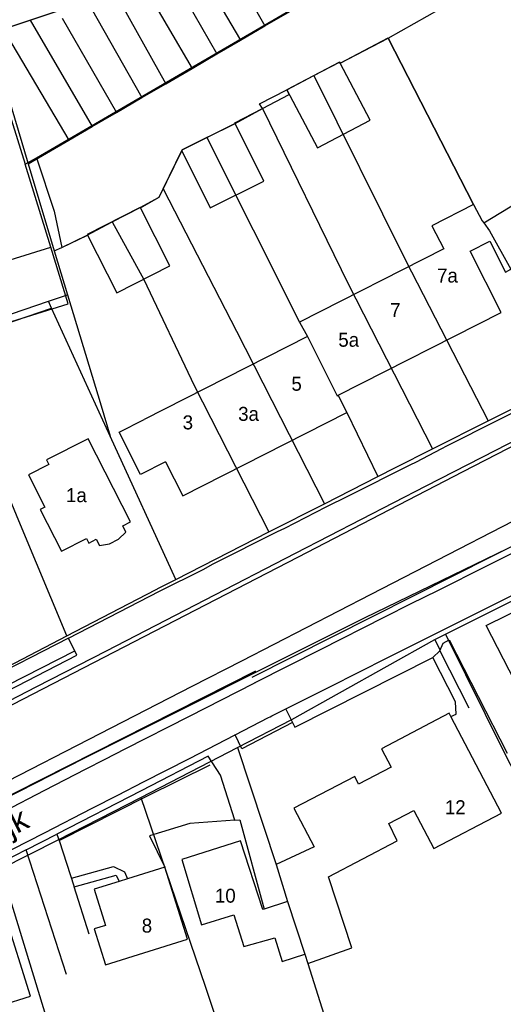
# Model space of a CAD drawing. Extents: x 123992 to 125854, y 449108 to 451911.
# Tile 143 of 175: x 125260 to 125312, y 451163 to 451268. Entities that reach past the tile are written whole.
import ezdxf
from ezdxf.enums import TextEntityAlignment as Align

# ---------------------------------------------------------------- set-up
doc = ezdxf.new("R2010")
doc.units = 0
for name, color, linetype in [('DEFAULT_113', 2, 'CONTINUOUS'), ('DEFAULT_117', 3, 'CONTINUOUS'), ('DEFAULT_21', 8, 'CONTINUOUS'), ('DEFAULT_4', 1, 'CONTINUOUS'), ('DEFAULT_5', 1, 'CONTINUOUS'), ('DEFAULT_6', 1, 'CONTINUOUS'), ('DEFAULT_79', 9, 'CONTINUOUS'), ('DEFAULT_80', 9, 'CONTINUOUS'), ('DEFAULT_99', 9, 'CONTINUOUS')]:
    doc.layers.add(name, color=color, linetype=linetype)

msp = doc.modelspace()

# ---------------------------------------------------------------- linework, layer by layer
at = {"layer": 'DEFAULT_21'}
for points in [[(125282.292, 451275.08), (125286.587, 451267.512)], [(125279.223, 451274.058), (125283.98, 451265.994)], [(125276.494, 451273.15), (125281.444, 451264.518)], [(125299.808, 451266.218), (125306.76, 451270.134), (125306.059, 451272.961)], [(125273.447, 451272.136), (125278.779, 451262.966)], [(125270.491, 451271.152), (125275.959, 451261.324)], [(125267.964, 451269.409), (125273.4, 451259.834)], [(125261.43, 451268.137), (125264.415, 451269.13)], [(125264.87, 451268.338), (125270.674, 451258.247)], [(125286.587, 451267.512), (125289.248, 451269.061)], [(125258.538, 451267.175), (125261.43, 451268.137)], [(125261.43, 451268.137), (125268.082, 451256.738)], [(125283.98, 451265.994), (125286.587, 451267.512)], [(125258.538, 451267.175), (125265.585, 451255.284)], [(125291.822, 451262.195), (125294.582, 451263.648), (125294.639, 451263.539), (125299.808, 451266.218)], [(125299.808, 451266.218), (125308.942, 451248.365), (125309.877, 451246.625), (125310.033, 451246.408)], [(125256.879, 451265.709), (125257.285, 451265.836), (125261.213, 451252.739)], [(125281.444, 451264.518), (125283.98, 451265.994)], [(125278.779, 451262.966), (125281.444, 451264.518)], [(125310.033, 451246.408), (125313.692, 451248.638), (125335.145, 451261.555), (125336.504, 451262.395), (125339.37, 451263.918)], [(125275.959, 451261.324), (125278.779, 451262.966)], [(125286.319, 451258.658), (125289.199, 451260.175), (125288.936, 451260.675), (125291.822, 451262.195)], [(125291.822, 451262.195), (125301.653, 451242.421), (125310.516, 451225.185)], [(125273.4, 451259.834), (125275.959, 451261.324)], [(125270.674, 451258.247), (125273.4, 451259.834)], [(125268.082, 451256.738), (125270.674, 451258.247)], [(125280.38, 451255.561), (125283.383, 451257.068), (125286.319, 451258.658)], [(125286.319, 451258.658), (125295.515, 451239.878), (125304.534, 451222.178)], [(125265.585, 451255.284), (125268.082, 451256.738)], [(125261.213, 451252.739), (125265.585, 451255.284)], [(125275.687, 451250.069), (125277.716, 451254.224), (125280.38, 451255.561)], [(125280.38, 451255.561), (125290.278, 451235.773), (125291.14, 451234.223), (125294.339, 451227.892), (125294.444, 451227.944), (125295.378, 451226.105), (125298.694, 451219.23)], [(125261.213, 451252.739), (125263.613, 451244.736), (125264.017, 451243.404)], [(125270.228, 451246.532), (125273.221, 451248.06), (125275.24, 451249.154), (125275.687, 451250.069)], [(125275.687, 451250.069), (125283.538, 451234.792), (125292.967, 451216.313)], [(125264.017, 451243.404), (125264.809, 451243.764), (125267.557, 451245.085), (125270.228, 451246.532)], [(125270.228, 451246.532), (125273.607, 451240.36), (125279.002, 451228.97), (125287.019, 451213.283)], [(125310.033, 451246.408), (125310.649, 451245.55), (125312.936, 451241.435), (125319.178, 451229.552)], [(125264.017, 451243.404), (125265.442, 451238.707)], [(125238.637, 451229.565), (125254.184, 451234.867), (125263.404, 451238.012)], [(125263.404, 451238.012), (125265.442, 451238.707)], [(125263.735, 451237.288), (125263.404, 451238.012)], [(125265.442, 451238.707), (125269.055, 451226.796), (125270.012, 451223.557)], [(125254.49, 451234.13), (125263.735, 451237.288)], [(125270.012, 451223.557), (125263.735, 451237.288)], [(125310.516, 451225.185), (125319.178, 451229.552)], [(125216.995, 451163.228), (125233.775, 451171.996), (125267.223, 451189.038), (125297.338, 451204.106), (125323.183, 451216.65), (125341.13, 451224.731), (125344.424, 451226.183), (125352.855, 451227.123), (125356.758, 451222.301)], [(125304.534, 451222.178), (125310.516, 451225.185)], [(125260.391, 451214.056), (125256.607, 451223.108)], [(125277.034, 451208.197), (125270.012, 451223.557)], [(125298.694, 451219.23), (125300.601, 451220.201), (125304.534, 451222.178)], [(125292.967, 451216.313), (125298.694, 451219.23)], [(125287.019, 451213.283), (125292.967, 451216.313)], [(125265.368, 451202.147), (125260.391, 451214.056)], [(125277.034, 451208.197), (125287.019, 451213.283)], [(125274.877, 451207.094), (125275.327, 451207.328), (125277.034, 451208.197)], [(125265.368, 451202.147), (125274.877, 451207.094)], [(125305.943, 451202.339), (125315.505, 451207.106)], [(125246.097, 451192.068), (125248.717, 451193.485), (125265.368, 451202.147)], [(125283.665, 451190.187), (125289.489, 451193.191), (125304.8, 451201.769), (125305.943, 451202.339)], [(125305.943, 451202.339), (125312.344, 451189.451), (125315.557, 451183.234), (125323.293, 451167.503), (125322.899, 451167.245)], [(125273.284, 451184.837), (125280.683, 451188.649), (125283.665, 451190.187)], [(125283.665, 451190.187), (125287.808, 451177.634), (125289.021, 451173.69), (125290.883, 451168.023), (125291.177, 451167.042), (125296.517, 451150.181)], [(125258.302, 451177.176), (125264.434, 451180.278), (125273.284, 451184.837)], [(125273.284, 451184.837), (125280.182, 451164.593), (125287.042, 451144.089)], [(125258.302, 451177.176), (125266.815, 451149.209), (125271.26, 451134.028)]]:
    msp.add_lwpolyline(points, dxfattribs=at)
at = {"layer": 'DEFAULT_4'}
for points in [[(125299.815, 451266.205), (125306.76, 451270.134), (125304.73, 451273.723), (125316.146, 451280.18)], [(125299.815, 451266.205), (125299.795, 451266.244)], [(125308.942, 451248.365), (125299.815, 451266.205)], [(125308.942, 451248.365), (125304.49, 451246.087), (125305.749, 451243.628)], [(125308.57, 451243.391), (125310.683, 451244.463), (125312.366, 451241.146), (125312.935, 451241.435)], [(125305.749, 451243.628), (125290.278, 451235.773), (125291.14, 451234.223), (125273.636, 451225.336)], [(125275.943, 451220.79), (125277.781, 451217.171), (125295.378, 451226.105), (125294.444, 451227.944), (125311.91, 451236.811), (125308.57, 451243.391)], [(125275.943, 451220.79), (125273.267, 451219.434), (125270.961, 451223.978), (125273.636, 451225.336)], [(125272.173, 451214.367), (125267.658, 451223.268), (125263.195, 451221.004), (125263.444, 451220.514), (125261.259, 451219.398), (125263.009, 451215.93), (125262.519, 451215.679), (125264.802, 451211.229), (125267.469, 451212.582), (125267.72, 451212.092), (125268.505, 451212.496), (125268.856, 451211.821), (125269.947, 451212.007), (125270.911, 451212.507), (125271.699, 451213.274), (125271.355, 451213.948), (125272.173, 451214.367)], [(125306.517, 451193.49), (125306.327, 451193.853), (125299.068, 451190.058), (125300.105, 451188.075), (125296.629, 451186.258), (125296.238, 451187.09), (125289.697, 451183.672), (125291.858, 451179.537), (125287.808, 451177.634), (125289.021, 451173.69), (125286.517, 451172.854)], [(125311.93, 451183.134), (125306.517, 451193.49)], [(125286.517, 451172.854), (125286.376, 451172.807), (125283.986, 451180.177), (125277.675, 451178.177), (125279.809, 451171.189), (125283.274, 451172.247), (125284.312, 451168.844), (125287.656, 451169.782), (125288.439, 451167.239), (125290.883, 451168.023), (125291.177, 451167.042), (125295.887, 451168.731), (125293.402, 451176.329), (125300.767, 451180.179), (125299.872, 451182.034), (125302.538, 451183.429), (125304.674, 451179.342), (125311.93, 451183.134)], [(125278.281, 451169.658), (125275.85, 451177.37), (125271.855, 451176.111)], [(125270.983, 451175.836), (125268.284, 451174.985), (125269.504, 451171.115), (125268.303, 451170.736), (125269.514, 451166.895), (125278.281, 451169.658)], [(125271.855, 451176.111), (125270.983, 451175.836)], [(125261.473, 451163.535), (125258.721, 451172.305), (125252.316, 451170.295), (125255.068, 451161.525), (125261.473, 451163.535)]]:
    msp.add_lwpolyline(points, dxfattribs=at)
at = {"layer": 'DEFAULT_5'}
for points in [[(125233.107, 451234.306), (125263.646, 451243.803)], [(125234.994, 451228.243), (125265.512, 451237.733), (125263.646, 451243.803)]]:
    msp.add_lwpolyline(points, dxfattribs=at)
at = {"layer": 'DEFAULT_6'}
for points in [[(125302.801, 451277.09), (125303.736, 451277.635), (125302.423, 451281.779), (125256.622, 451266.537), (125256.887, 451265.68)], [(125262.093, 451253.391), (125302.801, 451277.09)], [(125294.639, 451263.539), (125294.582, 451263.648), (125288.937, 451260.674)], [(125288.937, 451260.674), (125292.214, 451254.45), (125297.86, 451257.423), (125294.639, 451263.539)], [(125258.767, 451259.615), (125260.909, 451252.701), (125262.093, 451253.391)], [(125277.668, 451254.125), (125280.737, 451248.01), (125286.482, 451250.894), (125283.383, 451257.068)], [(125283.383, 451257.068), (125277.716, 451254.224)], [(125283.383, 451257.068), (125283.352, 451257.13)], [(125273.244, 451248.014), (125273.221, 451248.06), (125267.53, 451245.155), (125267.564, 451245.088)], [(125267.564, 451245.088), (125270.718, 451238.91), (125276.409, 451241.815), (125273.244, 451248.014)]]:
    msp.add_lwpolyline(points, dxfattribs=at)
at = {"layer": 'DEFAULT_79'}
msp.add_lwpolyline([(125251.308, 451192.997), (125259.071, 451196.915), (125266.211, 451200.545)], dxfattribs=at)
at = {"layer": 'DEFAULT_80'}
for points in [[(125245.351, 451188.204), (125249.8, 451190.427), (125256.196, 451193.643), (125262.153, 451196.71), (125269.621, 451200.556), (125280.192, 451206.006), (125289.88, 451211.003), (125293.478, 451212.859), (125303.876, 451218.222), (125311.331, 451222.063), (125317.288, 451225.129), (125329.669, 451231.505)], [(125321.065, 451217.637), (125315.315, 451212.87), (125285.189, 451197.695)], [(125265.53, 451201.9), (125256.053, 451197.05), (125254.393, 451196.239), (125250.634, 451194.297)], [(125285.578, 451198.349), (125268.346, 451189.64), (125254.156, 451182.469)], [(125264.524, 451180.225), (125273.942, 451184.973), (125280.706, 451188.334)]]:
    msp.add_lwpolyline(points, dxfattribs=at)
at = {"layer": 'DEFAULT_99'}
for points in [[(125294.639, 451263.539), (125299.795, 451266.244)], [(125283.352, 451257.13), (125286.319, 451258.658), (125286.021, 451259.159), (125288.937, 451260.674)], [(125273.244, 451248.014), (125275.24, 451249.154), (125277.668, 451254.125)], [(125277.668, 451254.125), (125277.716, 451254.224)], [(125263.646, 451243.803), (125260.909, 451252.701)], [(125262.093, 451253.391), (125264.015, 451247.666), (125264.809, 451243.764), (125267.564, 451245.088)], [(125246.459, 451188.301), (125252.644, 451191.328), (125255.229, 451192.585), (125272.608, 451201.556), (125290.112, 451210.597), (125307.822, 451219.752), (125325.8, 451229.009), (125330.273, 451231.31)], [(125265.53, 451201.9), (125275.29, 451206.944), (125279.977, 451209.274), (125281.055, 451209.867), (125287.947, 451213.329), (125288.736, 451213.693), (125293.157, 451215.973), (125295.557, 451217.17), (125302.16, 451220.493), (125302.84, 451220.817), (125305.474, 451222.197), (125306.154, 451222.547), (125316.875, 451227.942), (125318.091, 451228.555), (125318.832, 451228.939)], [(125305.375, 451200.658), (125304.8, 451201.769), (125323.213, 451210.948), (125328.427, 451213.592), (125331.393, 451214.673), (125350.151, 451221.531), (125354.759, 451222.942), (125355.659, 451223.035), (125356.458, 451222.93), (125357.455, 451222.604), (125358.151, 451222.08), (125373.059, 451199.727), (125375.672, 451195.593), (125383.834, 451180.559)], [(125320.269, 451218.082), (125297.938, 451206.575), (125284.076, 451199.437)], [(125305.106, 451207.028), (125310.361, 451209.667), (125315.618, 451212.303)], [(125306.332, 451203.111), (125311.89, 451205.902), (125317.448, 451208.693)], [(125313.374, 451197.286), (125310.291, 451203.261), (125314.86, 451205.497), (125315.973, 451206.594), (125319.675, 451208.455), (125322.873, 451202.193)], [(125299.452, 451204.176), (125302.278, 451205.603), (125305.106, 451207.028)], [(125285.623, 451197.176), (125292.537, 451200.676), (125299.452, 451204.176)], [(125299.772, 451199.814), (125303.052, 451201.463), (125306.332, 451203.111)], [(125251.548, 451192.537), (125256.778, 451195.099), (125266.436, 451200.098), (125265.53, 451201.9)], [(125305.325, 451200.542), (125305.688, 451201.38), (125306.336, 451201.724), (125312.555, 451189.568)], [(125287.348, 451193.565), (125293.56, 451196.689), (125299.772, 451199.814)], [(125289.536, 451192.871), (125289.801, 451192.364), (125304.592, 451199.822)], [(125304.592, 451199.822), (125305.325, 451200.542)], [(125306.516, 451193.49), (125307.071, 451193.774), (125306.999, 451195.087), (125304.592, 451199.822)], [(125305.325, 451200.542), (125308.456, 451194.423)], [(125284.076, 451199.437), (125278.756, 451196.715), (125217.048, 451164.998)], [(125271.597, 451190.027), (125278.515, 451193.553), (125285.434, 451197.08)], [(125285.434, 451197.08), (125285.486, 451197.107), (125285.539, 451197.134)], [(125285.539, 451197.134), (125285.581, 451197.155), (125285.623, 451197.176)], [(125283.4, 451191.54), (125285.195, 451192.461), (125286.99, 451193.382)], [(125286.99, 451193.382), (125287.165, 451193.472), (125287.341, 451193.562)], [(125287.341, 451193.562), (125287.344, 451193.563), (125287.348, 451193.565)], [(125288.83, 451194.31), (125289.536, 451192.871)], [(125289.536, 451192.871), (125284.116, 451190.034), (125283.4, 451191.54)], [(125273.582, 451186.504), (125278.491, 451189.022), (125283.4, 451191.54)], [(125283.4, 451191.54), (125283.387, 451191.569)], [(125283.379, 451182.39), (125281.812, 451187.208), (125280.512, 451189.239), (125273.336, 451185.554), (125264.305, 451180.907)], [(125267.36, 451187.855), (125269.477, 451188.943), (125271.597, 451190.027)], [(125258.622, 451183.342), (125262.989, 451185.601), (125267.36, 451187.855)], [(125268.076, 451183.681), (125270.829, 451185.092), (125273.582, 451186.504)], [(125257.831, 451178.431), (125262.953, 451181.055), (125268.076, 451183.681)], [(125283.379, 451182.39), (125278.538, 451182.027), (125274.207, 451180.722), (125275.85, 451177.37)], [(125283.379, 451182.39), (125283.912, 451182.418), (125286.517, 451172.854)], [(125261.017, 451179.223), (125264.305, 451180.907)], [(125264.305, 451180.907), (125264.524, 451180.225)], [(125264.524, 451180.225), (125266.13, 451175.234)], [(125261.017, 451179.223), (125255.98, 451176.629), (125256.216, 451176.121)], [(125265.314, 451165.859), (125261.017, 451179.223)], [(125265.853, 451176.174), (125270.35, 451177.441), (125271.557, 451176.862), (125271.855, 451176.11)], [(125266.13, 451175.234), (125270.638, 451176.505), (125270.983, 451175.835)], [(125266.116, 451175.23), (125266.13, 451175.234)], [(125267.762, 451170.166), (125266.131, 451175.234)]]:
    msp.add_lwpolyline(points, dxfattribs=at)

# ---------------------------------------------------------------- texts
at = {"layer": 'DEFAULT_113'}
for s, p in [('7a', (125306.15, 451240.767)), ('7', (125300.571, 451237.062)), ('5a', (125295.567, 451233.885)), ('5', (125289.983, 451229.168)), ('3a', (125284.835, 451225.944)), ('3', (125278.334, 451225.03)), ('1a', (125266.384, 451217.23)), ('12', (125306.986, 451183.779)), ('10', (125282.343, 451174.303)), ('8', (125273.944, 451171.096))]:
    msp.add_text(s, height=1.5, dxfattribs=at).set_placement(p, align=Align.MIDDLE_CENTER)
at = {"layer": 'DEFAULT_117'}
msp.add_text('Heeswijk', height=2.5, rotation=27.05168, dxfattribs=at).set_placement((125254.981, 451179.762), align=Align.MIDDLE_CENTER)

doc.saveas('drawing.dxf')
